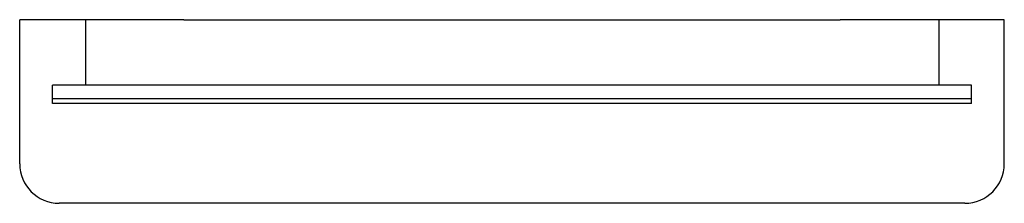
# Model space of a CAD drawing. Header units: millimetres. Extents: x 191.202 to 191.952, y 233.462 to 233.602.
import ezdxf

# ---------------------------------------------------------------- set-up
doc = ezdxf.new("R2010")
doc.units = ezdxf.units.MM
doc.layers.add('SANINDUSA', color=3, linetype='Continuous')

msp = doc.modelspace()

# ---------------------------------------------------------------- linework, layer by layer
at = {"layer": 'SANINDUSA'}
for p, q in [((191.20201, 233.49193), (191.20201, 233.60193)), ((191.32701, 233.60193), (191.20201, 233.60193)), ((191.25201, 233.60193), (191.25201, 233.55193)), ((191.32701, 233.60193), (191.82701, 233.60193)), ((191.95201, 233.60193), (191.82701, 233.60193)), ((191.90201, 233.60193), (191.90201, 233.55193)), ((191.95201, 233.49193), (191.95201, 233.60193)), ((191.92701, 233.55193), (191.22701, 233.55193)), ((191.22701, 233.54193), (191.22701, 233.55193)), ((191.92701, 233.54193), (191.92701, 233.55193)), ((191.22701, 233.54193), (191.92701, 233.54193)), ((191.22701, 233.53793), (191.22701, 233.54193)), ((191.92701, 233.53793), (191.22701, 233.53793)), ((191.92701, 233.53793), (191.92701, 233.54193)), ((191.92201, 233.46193), (191.23201, 233.46193))]:
    msp.add_line(p, q, dxfattribs=at)
for centre, start, end in [((191.23201, 233.49193), 180, 270), ((191.92201, 233.49193), 270, 0)]:
    msp.add_arc(centre, 0.03, start, end, dxfattribs=at)

doc.saveas('drawing.dxf')
